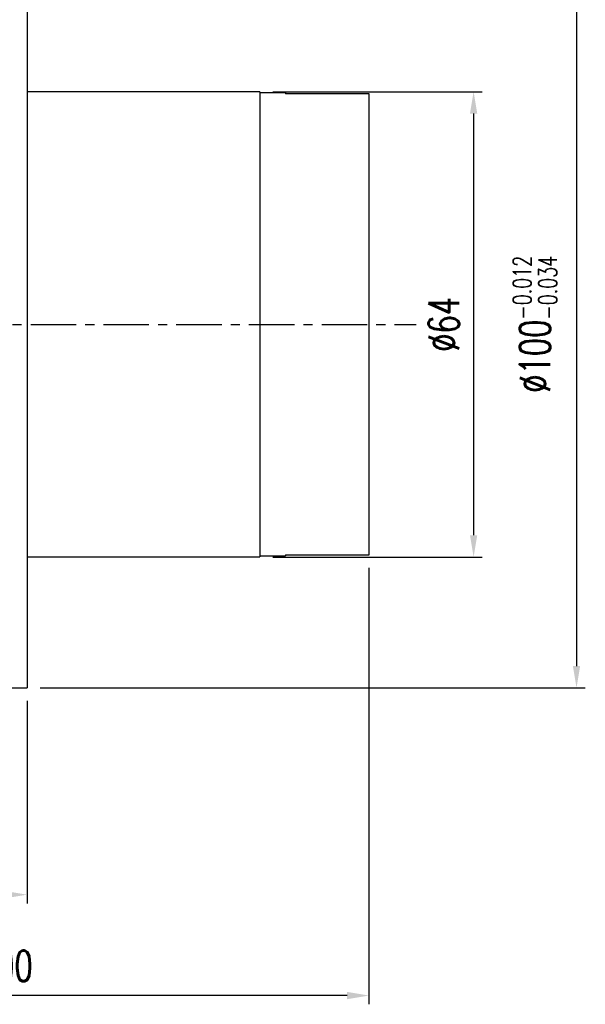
# Model space of a CAD drawing. Header units: millimetres. Extents: x 1900 to 2214, y -912 to -697.
# Tile 49 of 50: x 2136 to 2214, y -912 to -777. Entities that reach past the tile are written whole.
import ezdxf

# ---------------------------------------------------------------- set-up
doc = ezdxf.new("R2010")
doc.units = ezdxf.units.MM
doc.linetypes.add('CENTER', pattern=[2, 1.25, -0.25, 0.25, -0.25])
for name, color, linetype in [('CL', 1, 'CENTER'), ('DIM', 4, 'Continuous'), ('OUT', 3, 'Continuous')]:
    doc.layers.add(name, color=color, linetype=linetype)
doc.styles.add('DIM-7', font='SIMPLEX.shx', dxfattribs={"width": 0.7, "bigfont": 'chineset.shx'})
doc.dimstyles.new('CNS', dxfattribs={"dimtxt": 3.5, "dimasz": 2.5, "dimexe": 1, "dimexo": 1.5, "dimgap": 0.09, "dimtad": 0, "dimdsep": 46, "dimtxsty": 'DIM-7', "dimcen": 0.09, "dimclrd": 1, "dimclre": 1, "dimclrt": 4, "dimadec": 0, "dimazin": 0, "dimtfac": 1, "dimtix": 1, "dimtmove": 2, "dimatfit": 3, "dimfxl": 1, "dimtvp": 0.971429, "dimtolj": 1, "dimarcsym": 0})

# ---------------------------------------------------------------- blocks, each defined once
blk = doc.blocks.new('*D5')
at = {"layer": 'DEFPOINTS', "color": 0, "transparency": 16777216}
for p in [(2136.9, -768.85), (2136.9, -868.85), (2212.43, -868.85)]:
    blk.add_point(p, dxfattribs=at)
at = {"layer": 'DIM', "color": 7, "lineweight": -2, "transparency": 16777216}
for p, q in [((2138.7, -768.85), (2213.63, -768.85)), ((2212.43, -771.85), (2212.43, -865.85)), ((2138.7, -868.85), (2213.63, -868.85))]:
    blk.add_line(p, q, dxfattribs=at)
at = {"layer": 'DIM', "color": 7, "transparency": 16777216}
for points in [[(2211.93, -771.85), (2212.93, -771.85), (2212.43, -768.85)], [(2211.93, -865.85), (2212.93, -865.85), (2212.43, -868.85)]]:
    blk.add_solid(points, dxfattribs=at)
at = {"layer": 'DIM', "color": 7, "transparency": 16777216, "insert": (2206.72, -818.85), "char_height": 4.2, "attachment_point": 5, "rotation": 90, "style": 'DIM-7'}
blk.add_mtext('\\A1;%%C100{\\H2.520000;\\S-0.012^ -0.034;}', dxfattribs=at)
blk = doc.blocks.new('*D8')
at = {"layer": 'DEFPOINTS', "color": 0, "transparency": 16777216}
for p in [(2183.9, -850.55), (2083.9, -858.6), (2083.9, -911.17)]:
    blk.add_point(p, dxfattribs=at)
at = {"layer": 'DIM', "color": 7, "lineweight": -2, "transparency": 16777216}
for p, q in [((2183.9, -852.35), (2183.9, -912.37)), ((2083.9, -860.4), (2083.9, -912.37)), ((2180.9, -911.17), (2086.9, -911.17))]:
    blk.add_line(p, q, dxfattribs=at)
at = {"layer": 'DIM', "color": 7, "transparency": 16777216}
for points in [[(2086.9, -910.67), (2086.9, -911.67), (2083.9, -911.17)], [(2180.9, -910.67), (2180.9, -911.67), (2183.9, -911.17)]]:
    blk.add_solid(points, dxfattribs=at)
at = {"layer": 'DIM', "color": 7, "transparency": 16777216, "insert": (2133.9, -907.09), "char_height": 4.2, "attachment_point": 5, "style": 'DIM-7'}
blk.add_mtext('\\A1;100', dxfattribs=at)
blk = doc.blocks.new('*D9')
at = {"layer": 'DEFPOINTS', "color": 0, "transparency": 16777216}
for p in [(2168.9, -786.85), (2168.9, -850.85), (2198.28, -850.85)]:
    blk.add_point(p, dxfattribs=at)
at = {"layer": 'DIM', "color": 7, "lineweight": -2, "transparency": 16777216}
for p, q in [((2170.7, -786.85), (2199.48, -786.85)), ((2198.28, -789.85), (2198.28, -847.85)), ((2170.7, -850.85), (2199.48, -850.85))]:
    blk.add_line(p, q, dxfattribs=at)
at = {"layer": 'DIM', "color": 7, "transparency": 16777216}
for points in [[(2197.78, -789.85), (2198.78, -789.85), (2198.28, -786.85)], [(2197.78, -847.85), (2198.78, -847.85), (2198.28, -850.85)]]:
    blk.add_solid(points, dxfattribs=at)
at = {"layer": 'DIM', "color": 7, "transparency": 16777216, "insert": (2194.2, -818.85), "char_height": 4.2, "attachment_point": 5, "rotation": 90, "style": 'DIM-7'}
blk.add_mtext('\\A1;%%C64', dxfattribs=at)
blk = doc.blocks.new('*D11')
at = {"layer": 'DEFPOINTS', "color": 0, "transparency": 16777216}
for p in [(2136.9, -868.85), (2113.9, -883.85), (2113.9, -897.29)]:
    blk.add_point(p, dxfattribs=at)
at = {"layer": 'DIM', "color": 7, "lineweight": -2, "transparency": 16777216}
for p, q in [((2136.9, -870.65), (2136.9, -898.49)), ((2113.9, -885.65), (2113.9, -898.49)), ((2133.9, -897.29), (2116.9, -897.29))]:
    blk.add_line(p, q, dxfattribs=at)
at = {"layer": 'DIM', "color": 7, "transparency": 16777216}
for points in [[(2116.9, -896.79), (2116.9, -897.79), (2113.9, -897.29)], [(2133.9, -896.79), (2133.9, -897.79), (2136.9, -897.29)]]:
    blk.add_solid(points, dxfattribs=at)
at = {"layer": 'DIM', "color": 7, "transparency": 16777216, "insert": (2125.4, -893.21), "char_height": 4.2, "attachment_point": 5, "style": 'DIM-7'}
blk.add_mtext('\\A1;23', dxfattribs=at)

msp = doc.modelspace()

# ---------------------------------------------------------------- linework, layer by layer
at = {"layer": 'CL', "color": 7, "ltscale": 5}
msp.add_line((2077.403, -818.846), (2190.403, -818.846), dxfattribs=at)
at = {"layer": 'OUT', "color": 7, "linetype": 'Continuous'}
for p, q in [((2136.903, -768.846), (2136.903, -818.846)), ((2168.903, -786.846), (2136.903, -786.846)), ((2168.903, -786.846), (2168.903, -818.846)), ((2172.403, -786.996), (2168.903, -786.996)), ((2172.403, -786.996), (2172.403, -787.137)), ((2183.903, -787.137), (2172.403, -787.137)), ((2183.903, -815.846), (2183.903, -787.137)), ((2183.903, -821.846), (2183.903, -815.846)), ((2136.903, -818.846), (2136.903, -868.846)), ((2168.903, -818.846), (2168.903, -850.846)), ((2183.903, -850.554), (2183.903, -821.846)), ((2136.903, -850.846), (2168.903, -850.846)), ((2168.903, -850.696), (2172.403, -850.696)), ((2172.403, -850.554), (2172.403, -850.696)), ((2172.403, -850.554), (2183.903, -850.554)), ((2122.651, -868.846), (2136.903, -868.846))]:
    msp.add_line(p, q, dxfattribs=at)

# ---------------------------------------------------------------- dimensions: what is measured, and where the dimension line sits
at = {"layer": 'DIM', "color": 7}
for base, p1, p2, override, picture, middle in [((2212.434, -868.846), (2136.903, -768.846), (2136.903, -868.846), {"dimscale": 1.2, "dimclrd": 7, "dimclre": 7, "dimclrt": 7, "dimtol": 1, "dimtp": -0.012, "dimtm": 0.034, "dimtfac": 0.6, "dimtdec": 3, "dimtmove": 0}, '*D5', (2206.722, -818.846)), ((2198.276, -850.846), (2168.903, -786.846), (2168.903, -850.846), {"dimscale": 1.2, "dimclrd": 7, "dimclre": 7, "dimclrt": 7}, '*D9', (2194.196, -818.846))]:
    dim = msp.add_linear_dim(base=base, p1=p1, p2=p2, angle=90, text='%%C<>', dimstyle='CNS', override=override, dxfattribs=at)
    dim.commit()
    dim.dimension.update_dxf_attribs({"geometry": picture, "text_midpoint": middle})
for base, p1, p2, picture, middle in [((2083.903, -911.171), (2183.903, -850.554), (2083.903, -858.596), '*D8', (2133.903, -907.091)), ((2113.903, -897.287), (2136.903, -868.846), (2113.903, -883.846), '*D11', (2125.403, -893.207))]:
    dim = msp.add_linear_dim(base=base, p1=p1, p2=p2, dimstyle='CNS', override={"dimscale": 1.2, "dimclrd": 7, "dimclre": 7, "dimclrt": 7}, dxfattribs=at)
    dim.commit()
    dim.dimension.update_dxf_attribs({"geometry": picture, "text_midpoint": middle})

doc.saveas('drawing.dxf')
